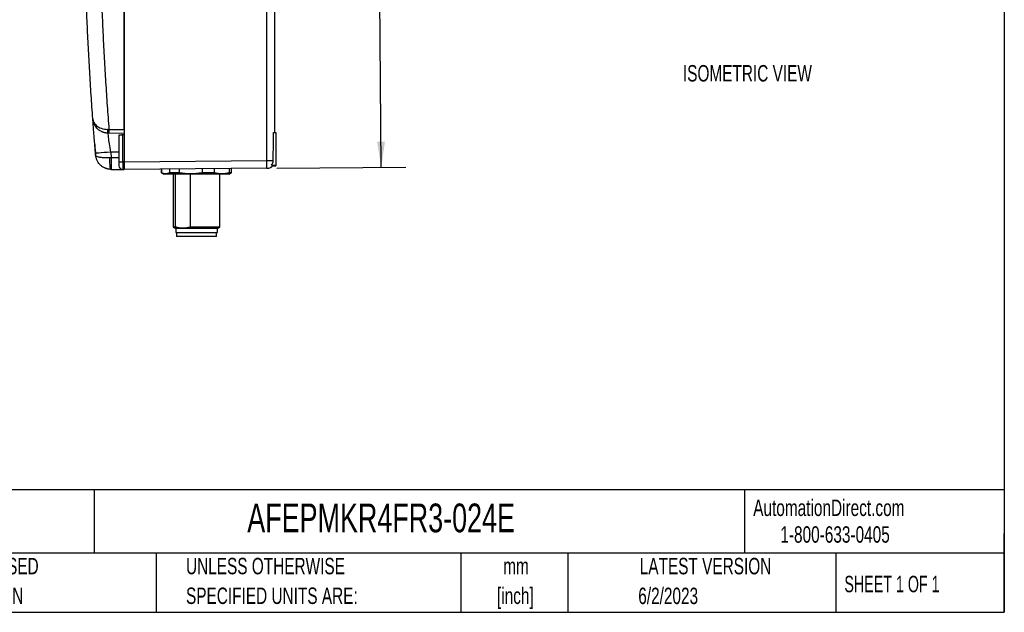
# Model space of a CAD drawing. Header units: millimetres. Extents: x 13 to 546, y 13 to 419.
# Tile 8 of 13: x 292 to 546, y 13 to 165. Entities that reach past the tile are written whole.
import ezdxf

# ---------------------------------------------------------------- set-up
doc = ezdxf.new("R2010")
doc.units = ezdxf.units.MM
doc.header["$LTSCALE"] = 2
doc.layers.add('DIMENSIONS', color=140, linetype='Continuous', lineweight=25)
doc.layers.add('TEXT', color=140, linetype='Continuous', lineweight=25)
doc.styles.add('SLDTEXTSTYLE0', font='TXT', dxfattribs={"width": 0.7})
doc.styles.add('SLDTEXTSTYLE1', font='TXT', dxfattribs={"width": 0.65})
doc.dimstyles.new('SLDDIMSTYLE3', dxfattribs={"dimtxt": 4.316016, "dimasz": 6.604, "dimexe": 0, "dimexo": 0.0625, "dimgap": 1.079004, "dimtad": 0, "dimtih": 1, "dimtoh": 1, "dimrnd": 1e-09, "dimzin": 12, "dimdsep": 46, "dimtxsty": 'SLDTEXTSTYLE0', "dimsah": 1, "dimcen": 0.09, "dimadec": 0, "dimazin": 3, "dimtfac": 1, "dimtofl": 0, "dimtmove": 0, "dimatfit": 3, "dimfxl": 0, "dimfrac": 2, "dimtolj": 1, "dimtzin": 12, "dimarcsym": 0})

# ---------------------------------------------------------------- blocks, each defined once
blk = doc.blocks.new('SW_NOTE_0_1')
at = {"layer": 'TEXT', "color": 0, "char_height": 4.233, "attachment_point": 2, "style": 'SLDTEXTSTYLE0'}
for s, insert in [('mm', (5.69, 5.46)), ('[inch]', (5.52, -2.19))]:
    blk.add_mtext(s, dxfattribs=dict(at, insert=insert))
blk = doc.blocks.new('SW_NOTE_0_2')
at = {"layer": 'TEXT', "color": 0, "char_height": 4.2333, "attachment_point": 1, "style": 'SLDTEXTSTYLE0'}
for s, insert in [('UNLESS OTHERWISE', (0, 5.46)), ('SPECIFIED UNITS ARE:', (0, -2.19))]:
    blk.add_mtext(s, dxfattribs=dict(at, insert=insert))
blk = doc.blocks.new('SW_NOTE_0_6')
at = {"layer": 'TEXT', "color": 0, "char_height": 4.2333, "attachment_point": 1, "style": 'SLDTEXTSTYLE0'}
for s, insert in [('METRIC UNITS USED', (0, 5.46)), ('FOR PART DESIGN', (0, -2.19))]:
    blk.add_mtext(s, dxfattribs=dict(at, insert=insert))
blk = doc.blocks.new('_D_7')
at = {"layer": 'DIMENSIONS'}
for p, q in [((340.48, 324.4), (390.16, 324.84)), ((383.81, 324.78), (384.56, 238.52)), ((378.22, 230.69), (376.77, 230.69)), ((376.77, 230.69), (376.77, 223.83)), ((391.04, 230.69), (392.49, 230.69)), ((392.49, 230.69), (392.49, 223.83)), ((376.77, 223.83), (378.22, 223.83)), ((392.49, 223.83), (391.04, 223.83)), ((385.53, 127.38), (384.7, 222.87)), ((358.6, 127.14), (391.88, 127.44))]:
    blk.add_line(p, q, dxfattribs=at)
for points in [[(383.81, 324.78), (382.85, 318.17), (384.88, 318.19)], [(385.53, 127.38), (386.49, 133.99), (384.46, 133.97)]]:
    blk.add_solid(points, dxfattribs=at)
at = {"layer": 'DIMENSIONS', "char_height": 4.233, "attachment_point": 1, "style": 'SLDTEXTSTYLE0'}
for s, insert in [('197.4', (376.42, 237.12)), ('7.77', (378.22, 229.29))]:
    blk.add_mtext(s, dxfattribs=dict(at, insert=insert))

msp = doc.modelspace()

# ---------------------------------------------------------------- linework, layer by layer
for p, q in [((319.24, 270.837), (319.24, 135.765)), ((319.24, 137.101), (319.24, 269.501)), ((358.04, 200.661), (358.04, 136.391)), ((315.343, 137.169), (319.24, 137.101)), ((319.24, 136.101), (315.343, 136.169)), ((317.94, 135.651), (317.94, 128.781)), ((319.24, 135.765), (318.94, 135.739)), ((318.94, 128.781), (318.94, 135.739)), ((319.24, 135.765), (319.24, 128.801)), ((357.769, 136.391), (358.34, 136.391)), ((358.34, 136.391), (358.34, 127.974)), ((315.811, 131.301), (315.932, 129.858)), ((317.94, 131.301), (315.811, 131.301)), ((317.94, 129.823), (315.932, 129.858)), ((317.94, 128.781), (318.94, 128.781)), ((319.24, 128.781), (318.94, 128.781)), ((318.94, 128.781), (318.94, 126.801)), ((319.24, 128.801), (356.058, 129.122)), ((356.058, 127.122), (319.24, 126.801)), ((328.94, 126.886), (328.94, 125.965)), ((328.941, 125.965), (328.941, 126.886)), ((330.95, 126.903), (330.95, 125.965)), ((333.531, 125.965), (333.531, 126.926)), ((339.355, 126.977), (339.355, 125.965)), ((342.531, 125.965), (342.531, 127.004)), ((346.345, 127.038), (346.345, 125.965)), ((346.94, 125.965), (346.94, 127.043)), ((357.208, 127.974), (358.34, 127.974)), ((357.531, 127.789), (358.34, 127.789)), ((358.34, 127.974), (358.34, 127.789)), ((315.932, 126.859), (318.819, 126.808)), ((318.94, 126.801), (319.24, 126.801)), ((319.24, 126.801), (319.24, 126.801)), ((328.94, 125.965), (329.54, 125.619)), ((328.941, 125.965), (328.94, 125.965)), ((346.34, 125.619), (329.54, 125.619)), ((333.531, 125.965), (330.95, 125.965)), ((331.94, 125.619), (331.94, 111.994)), ((332.543, 111.994), (332.543, 125.619)), ((336.266, 125.619), (336.266, 111.994)), ((342.531, 125.965), (339.355, 125.965)), ((343.94, 111.994), (343.94, 125.619)), ((346.34, 125.619), (346.94, 125.965)), ((346.94, 125.965), (346.345, 125.965)), ((331.94, 111.994), (332.59, 111.619)), ((332.543, 111.994), (331.94, 111.994)), ((343.94, 111.994), (336.266, 111.994)), ((343.29, 111.619), (343.94, 111.994)), ((332.59, 111.619), (332.59, 110.619)), ((343.29, 111.619), (332.59, 111.619)), ((332.59, 110.619), (343.29, 110.619)), ((332.79, 110.619), (332.79, 109.519)), ((343.09, 109.519), (332.79, 109.519)), ((343.09, 109.519), (343.09, 110.619)), ((343.29, 110.619), (343.29, 111.619))]:
    msp.add_line(p, q)
for centre, radius, start, end in [((1181.62, 203.301), 872.728, 184.600538, 184.783329), ((318.94, 127.801), 1, 180, 270), ((356.04, 129.122), 2, 270.5, 324.97147), ((356.04, 129.122), 1.638, 315.49675, 0)]:
    msp.add_arc(centre, radius, start, end)
for points, knots in [([(356.058, 129.122), (356.056, 130.043), (356.058, 130.963), (356.058, 132.803), (356.058, 133.723), (356.058, 136.484), (356.058, 138.324), (356.058, 143.846), (356.058, 147.526), (356.058, 158.569), (356.058, 165.93), (356.058, 188.015), (356.058, 202.739), (356.058, 232.185), (356.058, 246.908), (356.058, 268.993), (356.058, 276.355), (356.058, 287.397), (356.058, 291.078), (356.058, 296.599), (356.058, 298.44), (356.058, 301.2), (356.058, 302.12), (356.058, 303.961), (356.057, 304.881), (356.058, 305.801)], [0, 0, 0, 0, 0.015625, 0.015625, 0.03125, 0.03125, 0.0625, 0.0625, 0.125, 0.125, 0.25, 0.25, 0.5, 0.5, 0.75, 0.75, 0.875, 0.875, 0.9375, 0.9375, 0.96875, 0.96875, 0.984375, 0.984375, 1, 1, 1, 1]), ([(311.199, 139.882), (311.126, 140.903), (310.979, 142.945), (310.773, 146.01), (310.576, 149.075), (310.391, 152.14), (310.216, 155.206), (310.052, 158.273), (309.899, 161.34), (309.757, 164.407), (309.626, 167.475), (309.505, 170.542), (309.395, 173.611), (309.296, 176.679), (309.208, 179.748), (309.13, 182.816), (309.064, 185.885), (309.008, 188.954), (308.963, 192.023), (308.929, 195.092), (308.905, 198.161), (308.898, 200.207), (308.894, 201.23)], [0, 0, 0, 0, 0.05002095, 0.1000397, 0.15005624, 0.20007057, 0.2500827, 0.30009262, 0.35010034, 0.40010585, 0.45010915, 0.50011025, 0.55010914, 0.60010583, 0.65010032, 0.7000926, 0.75008268, 0.80007055, 0.85005622, 0.90003968, 0.95002094, 1, 1, 1, 1]), ([(312.825, 201.009), (312.829, 199.994), (312.836, 197.965), (312.861, 194.921), (312.895, 191.878), (312.94, 188.835), (312.996, 185.792), (313.063, 182.75), (313.14, 179.708), (313.228, 176.667), (313.327, 173.626), (313.436, 170.586), (313.556, 167.546), (313.687, 164.506), (313.828, 161.467), (313.98, 158.428), (314.142, 155.39), (314.315, 152.352), (314.499, 149.315), (314.694, 146.277), (314.899, 143.241), (315.114, 140.205), (315.266, 138.181), (315.343, 137.169)], [0, 0, 0, 0, 0.0476376, 0.0952697, 0.1428968, 0.1905194, 0.2381383, 0.285754, 0.333367, 0.380978, 0.4285875, 0.4761961, 0.5238045, 0.5714131, 0.6190226, 0.6666335, 0.7142465, 0.7618621, 0.8094809, 0.8571035, 0.9047305, 0.9523625, 1, 1, 1, 1]), ([(311.199, 139.882), (311.222, 139.562), (311.314, 139.244), (311.64, 138.639), (311.874, 138.351), (312.503, 137.833), (312.898, 137.604), (313.865, 137.267), (314.445, 137.164), (315.044, 137.167)], [0, 0, 0, 0, 0.25, 0.25, 0.5, 0.5, 0.75, 0.75, 1, 1, 1, 1]), ([(315.119, 136.173), (315.062, 136.175), (314.948, 136.178), (314.778, 136.192), (314.608, 136.214), (314.438, 136.242), (314.269, 136.278), (314.101, 136.322), (313.934, 136.373), (313.768, 136.432), (313.605, 136.498), (313.269, 136.652), (312.775, 136.952), (312.239, 137.439), (311.803, 138.005), (311.554, 138.479), (311.404, 138.868), (311.316, 139.153), (311.238, 139.497), (311.213, 139.747), (311.199, 139.882)], [0, 0, 0, 0, 0.0253433, 0.050883, 0.0766442, 0.1026514, 0.128928, 0.1554972, 0.1823811, 0.2096013, 0.2371782, 0.2651319, 0.384948, 0.5167615, 0.6303803, 0.7600016, 0.8047868, 0.8597144, 0.9247856, 1, 1, 1, 1]), ([(311.894, 130.97), (311.886, 131.066), (311.87, 131.26), (311.846, 131.55), (311.822, 131.839), (311.799, 132.128), (311.775, 132.417), (311.736, 132.894), (311.683, 133.555), (311.617, 134.378), (311.555, 135.169), (311.477, 136.169), (311.39, 137.305), (311.32, 138.235), (311.276, 138.834), (311.248, 139.208), (311.227, 139.505), (311.213, 139.697), (311.204, 139.81), (311.2, 139.871), (311.199, 139.878), (311.199, 139.882)], [0, 0, 0, 0, 0.0208523, 0.0416897, 0.0625347, 0.0834095, 0.1043362, 0.1253369, 0.1880044, 0.2505744, 0.3131017, 0.3758012, 0.5008078, 0.6255792, 0.6878576, 0.7504345, 0.8129025, 0.8752442, 0.9170845, 0.9586072, 1, 1, 1, 1]), ([(315.119, 136.173), (315.098, 136.173), (315.054, 136.355), (315.039, 136.87), (315.044, 137.167)], [-0.0000002, -0.0000002, -0.0000002, -0.0000002, 0.4285711, 0.9999999, 0.9999999, 0.9999999, 0.9999999]), ([(315.343, 137.169), (315.338, 136.907), (315.335, 136.647), (315.335, 136.277), (315.338, 136.169), (315.343, 136.169)], [0, 0, 0, 0, 0.5, 0.5, 1, 1, 1, 1]), ([(315.811, 131.301), (315.701, 132.027), (315.487, 133.479), (315.202, 135.531), (315.119, 136.173), (315.119, 136.173)], [0, 0, 0, 0, 0.3985567, 0.7971134, 1.3949485, 1.3949485, 1.3949485, 1.3949485]), ([(318.94, 135.739), (318.907, 135.736), (318.841, 135.73), (318.746, 135.722), (318.657, 135.714), (318.576, 135.707), (318.501, 135.701), (318.434, 135.695), (318.375, 135.689), (318.321, 135.685), (318.275, 135.68), (318.197, 135.674), (318.099, 135.665), (318.007, 135.657), (317.951, 135.652), (317.944, 135.651), (317.94, 135.651)], [0, 0, 0, 0, 0.064519, 0.1258328, 0.1839412, 0.238844, 0.2905411, 0.3390324, 0.3843179, 0.4263977, 0.4652718, 0.5009408, 0.6309177, 0.757401, 0.8804184, 1, 1, 1, 1]), ([(357.678, 129.122), (357.682, 129.728), (357.695, 130.334), (357.721, 131.545), (357.733, 132.151), (357.76, 133.968), (357.766, 135.179), (357.769, 136.391)], [0, 0, 0, 0, 0.25, 0.25, 0.5, 0.5, 1, 1, 1, 1]), ([(315.811, 131.301), (314.631, 131.203), (312.606, 131.033), (311.894, 130.971), (311.894, 130.97)], [0, 0, 0, 0, 0.5714286, 1, 1, 1, 1]), ([(315.597, 129.839), (315.124, 129.811), (314.438, 129.803), (313.69, 129.85), (313.215, 129.906), (312.818, 129.981), (312.393, 130.099), (312.043, 130.275), (311.94, 130.438), (311.931, 130.523), (311.931, 130.525), (311.931, 130.526)], [-0.17942936, -0.17942936, -0.17942936, -0.17942936, -0.14354338, -0.12560046, -0.10765754, -0.08971461, -0.07177169, -0.03588585, 0, 0, 0.00059786, 0.00059786, 0.00059786, 0.00059786]), ([(315.847, 126.86), (315.785, 126.862), (315.66, 126.866), (315.472, 126.883), (315.285, 126.909), (315.098, 126.943), (314.912, 126.987), (314.727, 127.039), (314.544, 127.101), (314.363, 127.172), (314.022, 127.326), (313.531, 127.62), (312.993, 128.1), (312.553, 128.661), (312.298, 129.133), (312.145, 129.521), (312.055, 129.803), (311.974, 130.144), (311.946, 130.393), (311.931, 130.526)], [0, 0, 0, 0, 0.0313712, 0.0629161, 0.0946389, 0.1265437, 0.1586347, 0.1909159, 0.2233913, 0.2560647, 0.28894, 0.4130417, 0.5446905, 0.6547752, 0.777422, 0.8192526, 0.8702935, 0.9305434, 1, 1, 1, 1]), ([(315.847, 126.86), (315.78, 126.862), (315.631, 127.406), (315.582, 128.946), (315.597, 129.839)], [0, 0, 0, 0, 0.4285714, 1, 1, 1, 1]), ([(315.932, 129.858), (315.925, 129.466), (315.92, 129.073), (315.912, 128.348), (315.91, 128.015), (315.91, 127.46), (315.912, 127.238), (315.92, 126.937), (315.925, 126.859), (315.932, 126.859)], [0, 0, 0, 0, 0.25, 0.25, 0.5, 0.5, 0.75, 0.75, 1, 1, 1, 1]), ([(319.24, 128.781), (319.24, 128.732), (319.24, 128.633), (319.24, 128.487), (319.24, 128.342), (319.24, 128.199), (319.24, 128.06), (319.24, 127.925), (319.241, 127.794), (319.241, 127.67), (319.241, 127.551), (319.241, 127.439), (319.241, 127.334), (319.241, 127.238), (319.241, 127.15), (319.241, 127.071), (319.24, 127.001), (319.24, 126.942), (319.24, 126.892), (319.24, 126.853), (319.24, 126.824), (319.24, 126.806), (319.24, 126.803), (319.24, 126.801)], [0, 0, 0, 0, 0.0476201, 0.0952398, 0.1428593, 0.1904786, 0.2380976, 0.2857165, 0.3333352, 0.3809538, 0.4285723, 0.4761908, 0.5238092, 0.5714277, 0.6190462, 0.6666648, 0.7142836, 0.7619024, 0.8095215, 0.8571407, 0.9047602, 0.9523799, 1, 1, 1, 1]), ([(356.058, 129.122), (356.107, 129.122), (356.204, 129.122), (356.349, 129.123), (356.494, 129.123), (356.635, 129.123), (356.773, 129.122), (356.907, 129.122), (357.037, 129.122), (357.189, 129.122), (357.356, 129.122), (357.531, 129.122), (357.629, 129.122), (357.678, 129.122)], [0, 0, 0, 0, 0.076617, 0.1537947, 0.2310322, 0.3081314, 0.3850979, 0.4620499, 0.5390784, 0.6161739, 0.7441288, 0.8720589, 1, 1, 1, 1]), ([(356.058, 127.122), (356.06, 127.122), (356.062, 127.175), (356.064, 127.375), (356.065, 127.523), (356.065, 127.893), (356.064, 128.115), (356.062, 128.599), (356.06, 128.861), (356.058, 129.122)], [0, 0, 0, 0, 0.25, 0.25, 0.5, 0.5, 0.75, 0.75, 1, 1, 1, 1]), ([(315.932, 126.859), (315.918, 126.859), (315.89, 126.86), (315.862, 126.86), (315.847, 126.86)], [0, 0, 0, 0, 0.500005, 1, 1, 1, 1]), ([(330.95, 125.965), (330.617, 125.779), (330.283, 125.677), (329.78, 125.676), (329.612, 125.701), (329.276, 125.799), (329.108, 125.872), (328.941, 125.965)], [0, 0, 0, 0, 0.5, 0.5, 0.75, 0.75, 1, 1, 1, 1]), ([(339.355, 125.965), (338.39, 125.779), (337.421, 125.677), (335.964, 125.676), (335.477, 125.701), (334.502, 125.799), (334.015, 125.872), (333.531, 125.965)], [0, 0, 0, 0, 0.5, 0.5, 0.75, 0.75, 1, 1, 1, 1]), ([(346.345, 125.965), (345.713, 125.779), (345.079, 125.677), (344.124, 125.676), (343.805, 125.701), (343.167, 125.799), (342.847, 125.872), (342.531, 125.965)], [0, 0, 0, 0, 0.5, 0.5, 0.75, 0.75, 1, 1, 1, 1]), ([(336.266, 111.994), (335.654, 111.806), (335.036, 111.697), (334.1, 111.696), (333.784, 111.722), (333.16, 111.825), (332.85, 111.9), (332.543, 111.994)], [0, 0, 0, 0, 0.5, 0.5, 0.75, 0.75, 1, 1, 1, 1])]:
    msp.add_open_spline(points, degree=3, knots=knots)
for points in [[(315.343, 137.169), (315.243, 137.168), (315.144, 137.168), (315.044, 137.167)], [(315.343, 136.169), (315.305, 136.17), (315.23, 136.171), (315.156, 136.172), (315.119, 136.173)], [(311.931, 130.526), (311.919, 130.674), (311.907, 130.822), (311.894, 130.97)], [(315.932, 129.858), (315.82, 129.852), (315.708, 129.845), (315.597, 129.839)], [(317.94, 128.781), (317.94, 128.24), (317.94, 127.801), (317.94, 127.801)], [(319.24, 128.801), (319.24, 128.794), (319.24, 128.788), (319.24, 128.781)], [(319.24, 126.801), (319.24, 126.801), (319.24, 126.801), (319.24, 126.801)]]:
    msp.add_open_spline(points, degree=3)
at = {"layer": 'TEXT'}
for p, q in [((546.1, 419.1), (546.1, 12.7)), ((546.1, 44.252), (12.7, 44.252)), ((311.518, 44.252), (311.518, 27.94)), ((479.151, 44.252), (479.151, 27.94)), ((546.1, 12.7), (546.1, 33.02)), ((546.1, 27.94), (12.7, 27.94)), ((327.56, 27.94), (327.56, 12.7)), ((406.049, 27.94), (406.049, 12.7)), ((433.624, 27.94), (433.624, 12.7)), ((502.697, 27.94), (502.697, 12.7)), ((12.7, 12.7), (546.1, 12.7))]:
    msp.add_line(p, q, dxfattribs=at)

# ---------------------------------------------------------------- block references
for name, p in [('SW_NOTE_0_6', (256.957, 21.271)), ('SW_NOTE_0_2', (335.216, 21.271)), ('SW_NOTE_0_1', (414.572, 21.266))]:
    msp.add_blockref(name, p, dxfattribs=at)

# ---------------------------------------------------------------- texts
for s, insert, char_height, attachment_point, style in [('ISOMETRIC VIEW', (463.277, 153.735), 4.23333, 1, 'SLDTEXTSTYLE0'), ('AFEPMKR4FR3-024E', (351.004, 40.729), 7.40833, 1, 'SLDTEXTSTYLE0'), ('AutomationDirect.com', (481.39, 41.753), 4.23333, 1, 'SLDTEXTSTYLE0'), ('1-800-633-0405', (488.383, 34.874), 4.23333, 1, 'SLDTEXTSTYLE0'), ('LATEST VERSION', (469.104, 26.728), 4.23333, 2, 'SLDTEXTSTYLE0'), ('SHEET 1 OF 1', (504.883, 22.103), 4.23333, 1, 'SLDTEXTSTYLE1'), ('6/2/2023', (459.478, 19.055), 4.2333, 2, 'SLDTEXTSTYLE0')]:
    msp.add_mtext(s, dxfattribs=dict(at, insert=insert, char_height=char_height, attachment_point=attachment_point, style=style))

# ---------------------------------------------------------------- dimensions: what is measured, and where the dimension line sits
at = {"layer": 'DIMENSIONS'}
dim = msp.add_linear_dim(base=(385.534, 127.38), p1=(337.94, 324.38), p2=(356.058, 127.122), angle=270.5, dimstyle='SLDDIMSTYLE3', dxfattribs=at)
dim.commit()
dim.dimension.update_dxf_attribs({"geometry": '_D_7', "text_midpoint": (384.632, 230.693), "dimtype": 160})

doc.saveas('drawing.dxf')
